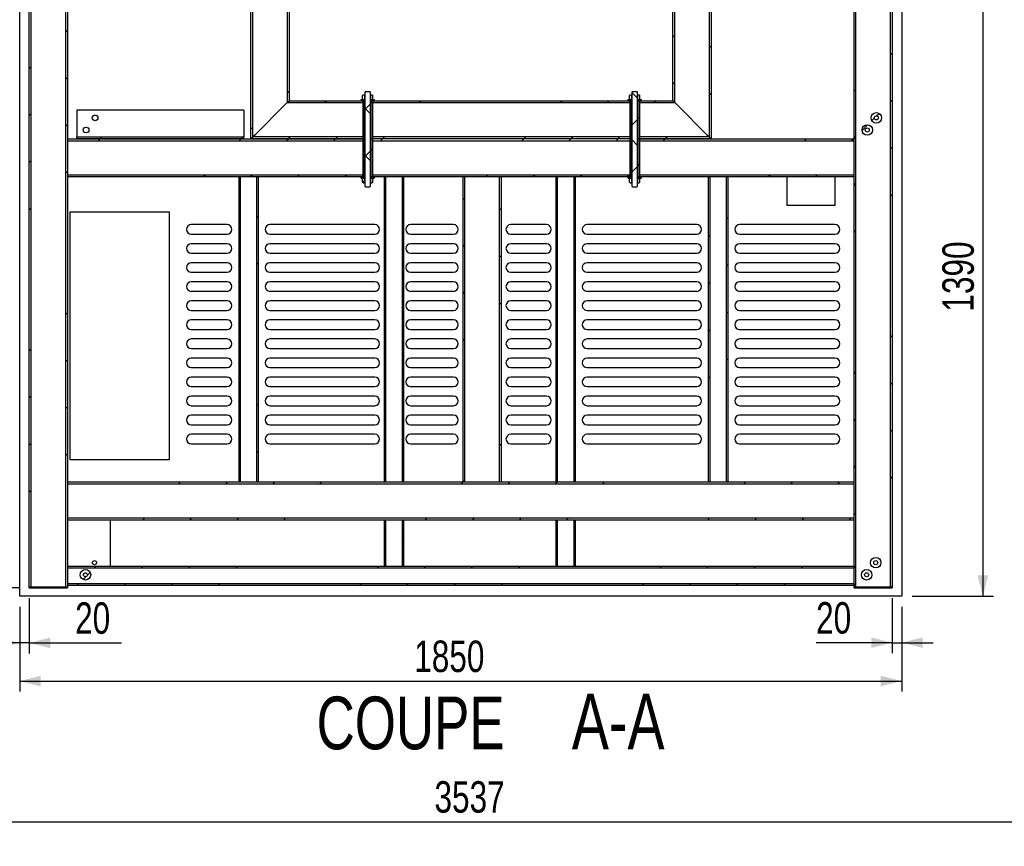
# Model space of a CAD drawing. Header units: millimetres. Extents: x 5 to 589, y 5 to 415.
# Tile 52 of 85: x 308 to 402, y 200 to 279. Entities that reach past the tile are written whole.
import ezdxf

# ---------------------------------------------------------------- set-up
doc = ezdxf.new("R2010")
doc.units = ezdxf.units.MM
for name, color, linetype in [('COTES', 1, 'Continuous'), ('NOTES', 6, 'Continuous'), ('TRAIT-FINS', 9, 'Continuous')]:
    doc.layers.add(name, color=color, linetype=linetype)
doc.layers.add('TRAIT-FORT', color=4, linetype='Continuous', lineweight=25)
doc.styles.add('SLDTEXTSTYLE0', font='TXT', dxfattribs={"width": 0.75})
doc.dimstyles.new('SLDDIMSTYLE0', dxfattribs={"dimtxt": 3, "dimasz": 2, "dimexe": 0, "dimexo": 0.0625, "dimgap": 0.75, "dimtad": 1, "dimdec": 0, "dimlfac": 22, "dimrnd": 1e-09, "dimzin": 12, "dimdsep": 46, "dimtxsty": 'SLDTEXTSTYLE0', "dimsah": 1, "dimcen": 0.09, "dimadec": 0, "dimazin": 3, "dimtfac": 1, "dimtdec": 0, "dimtmove": 0, "dimatfit": 0, "dimfxl": 1, "dimfrac": 2, "dimtolj": 1, "dimtzin": 12, "dimarcsym": 0})
doc.dimstyles.new('SLDDIMSTYLE1', dxfattribs={"dimtxt": 3, "dimasz": 2, "dimexe": 0, "dimexo": 0.0625, "dimgap": 0.75, "dimtad": 1, "dimdec": 0, "dimlfac": 22, "dimrnd": 1e-09, "dimzin": 12, "dimdsep": 46, "dimtxsty": 'SLDTEXTSTYLE0', "dimsah": 1, "dimcen": 0.09, "dimadec": 0, "dimazin": 3, "dimtfac": 1, "dimtdec": 0, "dimtofl": 0, "dimtmove": 0, "dimatfit": 3, "dimfxl": 1, "dimfrac": 2, "dimtolj": 1, "dimtzin": 12, "dimarcsym": 0})

# ---------------------------------------------------------------- blocks, each defined once
blk = doc.blocks.new('_D_4')
at = {"layer": 'COTES', "color": 1, "transparency": 16777216}
for p, q in [((271.706, 148.639), (271.706, 203.729)), ((432.479, 147.73), (432.479, 203.729)), ((271.706, 202.729), (432.479, 202.729))]:
    blk.add_line(p, q, dxfattribs=at)
for points in [[(271.706, 202.729), (273.706, 202.229), (273.706, 203.229)], [(432.479, 202.729), (430.479, 203.229), (430.479, 202.229)]]:
    blk.add_solid(points, dxfattribs=at)
at = {"layer": 'COTES', "color": 1, "transparency": 16777216, "insert": (347.659, 206.596), "char_height": 3, "attachment_point": 1, "style": 'SLDTEXTSTYLE0'}
blk.add_mtext('3537', dxfattribs=at)
blk = doc.blocks.new('SW_HATCH_0')
at = {"layer": 'TRAIT-FINS', "color": 0}
for p, q in [((-75.944, 9.368), (-75.762, 9.55)), ((-18.035, 8.906), (-17.853, 9.088)), ((-14.58, 7.87), (-14.399, 8.052)), ((2.692, 7.183), (2.874, 7.364)), ((-79.399, 5.914), (-79.217, 6.096)), ((-75.944, 4.878), (-75.762, 5.06)), ((-18.035, 4.416), (-17.853, 4.598)), ((-0.762, 3.728), (-0.58, 3.91)), ((-54.808, 3.564), (-54.626, 3.746)), ((-51.235, 2.646), (-51.053, 2.828)), ((-46.649, 2.743), (-46.563, 2.828)), ((-42.255, 2.646), (-42.073, 2.828)), ((-28.785, 2.646), (-28.603, 2.828)), ((-24.294, 2.646), (-24.113, 2.828)), ((-21.399, 3.059), (-21.944, 3.604)), ((-21.399, 3.297), (-21.299, 3.396)), ((-19.804, 2.646), (-19.622, 2.828)), ((-14.58, 3.38), (-14.399, 3.562)), ((2.692, 2.692), (2.874, 2.874)), ((-47.603, 1.788), (-47.467, 1.925)), ((-47.399, 1.993), (-46.853, 2.538)), ((-46.853, 1.573), (-47.399, 2.118)), ((-46.785, 2.607), (-46.649, 2.743)), ((-79.399, 1.424), (-79.217, 1.606)), ((-21.944, 0.507), (-21.399, 1.052)), ((-21.33, 1.12), (-21.194, 1.257)), ((0.935, 0.935), (1.172, 1.172)), ((1.384, 1.384), (1.621, 1.621)), ((-75.944, 0.388), (-75.762, 0.57)), ((-58.262, 0.109), (-58.08, 0.291)), ((-22.149, 0.302), (-22.012, 0.438)), ((0, 0), (0.536, 0.536)), ((-72.832, -0.99), (-72.65, -0.808)), ((-72.65, -0.808), (-72.468, -0.626)), ((-59.362, -0.99), (-59.18, -0.808)), ((-59.18, -0.808), (-58.998, -0.626)), ((-54.872, -0.99), (-54.69, -0.808)), ((-54.69, -0.808), (-54.508, -0.626)), ((-50.381, -0.99), (-50.2, -0.808)), ((-50.2, -0.808), (-50.018, -0.626)), ((-45.891, -0.99), (-45.709, -0.808)), ((-45.709, -0.808), (-45.528, -0.626)), ((-32.421, -0.99), (-32.239, -0.808)), ((-32.239, -0.808), (-32.057, -0.626)), ((-27.931, -0.99), (-27.749, -0.808)), ((-27.749, -0.808), (-27.567, -0.626)), ((-23.441, -0.99), (-23.259, -0.808)), ((-23.259, -0.808), (-23.077, -0.626)), ((-21.399, -1.431), (-21.944, -0.886)), ((-18.95, -0.99), (-18.769, -0.808)), ((-18.769, -0.808), (-18.587, -0.626)), ((-5.48, -0.99), (-5.298, -0.808)), ((-0.99, -0.99), (-0.808, -0.808)), ((-0.762, -0.762), (-0.58, -0.58)), ((-46.785, -1.884), (-46.649, -1.747)), ((2.692, -1.798), (2.874, -1.616)), ((-47.603, -2.702), (-47.467, -2.565)), ((-47.399, -2.497), (-46.853, -1.952)), ((-46.853, -2.917), (-47.399, -2.372)), ((-79.399, -3.066), (-79.217, -2.885)), ((-21.944, -3.983), (-21.399, -3.438)), ((-21.33, -3.37), (-21.194, -3.233)), ((-75.944, -4.102), (-75.762, -3.92)), ((-62.816, -4.445), (-62.634, -4.263)), ((-58.326, -4.445), (-58.144, -4.263)), ((-53.836, -4.445), (-53.654, -4.263)), ((-49.346, -4.445), (-49.164, -4.263)), ((-35.875, -4.445), (-35.694, -4.263)), ((-31.385, -4.445), (-31.203, -4.263)), ((-26.895, -4.445), (-26.713, -4.263)), ((-22.405, -4.445), (-22.223, -4.263)), ((-22.149, -4.188), (-22.012, -4.052)), ((-8.935, -4.445), (-8.753, -4.263)), ((-4.445, -4.445), (-4.263, -4.263)), ((-59.399, -5.517), (-59.262, -5.381)), ((-47.613, -4.957), (-47.399, -4.742)), ((-27.489, -5.039), (-27.353, -4.902)), ((-0.762, -5.252), (-0.58, -5.07)), ((-38.035, -6.604), (-37.853, -6.422)), ((2.692, -6.288), (2.874, -6.106)), ((-79.399, -7.556), (-79.217, -7.375)), ((-34.58, -7.64), (-34.399, -7.458)), ((-29.171, -6.721), (-29.035, -6.584)), ((-57.717, -8.325), (-57.58, -8.189)), ((-12.944, -8.454), (-12.808, -8.317)), ((-59.399, -10.007), (-59.262, -9.871)), ((-27.489, -9.529), (-27.353, -9.393)), ((-14.626, -10.136), (-14.489, -9.999)), ((-0.762, -9.742), (-0.58, -9.561)), ((-38.035, -11.094), (-37.853, -10.912)), ((-29.171, -11.211), (-29.035, -11.074)), ((-34.58, -12.13), (-34.399, -11.948)), ((-57.717, -12.815), (-57.58, -12.679)), ((-43.853, -12.422), (-43.717, -12.286)), ((-12.944, -12.944), (-12.808, -12.808)), ((-45.535, -14.104), (-45.399, -13.968)), ((-59.399, -14.497), (-59.262, -14.361)), ((-14.626, -14.626), (-14.489, -14.489)), ((-38.035, -15.584), (-37.853, -15.402)), ((-43.853, -16.912), (-43.717, -16.776)), ((-34.58, -16.62), (-34.399, -16.438)), ((-75.944, -17.572), (-75.762, -17.391)), ((-12.944, -17.434), (-12.808, -17.298)), ((-45.535, -18.594), (-45.399, -18.458)), ((-14.626, -19.116), (-14.489, -18.98)), ((2.692, -19.758), (2.874, -19.576)), ((-38.035, -20.074), (-37.853, -19.893)), ((-79.399, -21.027), (-79.217, -20.845)), ((-43.853, -21.402), (-43.717, -21.266)), ((-75.944, -22.062), (-75.762, -21.881)), ((-12.944, -21.924), (-12.808, -21.788)), ((-45.535, -23.084), (-45.399, -22.948)), ((-27.489, -22.999), (-27.353, -22.863)), ((-0.762, -23.213), (-0.58, -23.031)), ((-14.626, -23.606), (-14.489, -23.47)), ((2.692, -24.248), (2.874, -24.067)), ((-79.399, -25.517), (-79.217, -25.335)), ((-29.171, -24.681), (-29.035, -24.545)), ((-57.717, -26.286), (-57.58, -26.149)), ((-43.853, -25.893), (-43.717, -25.756)), ((-75.944, -26.553), (-75.762, -26.371)), ((-59.399, -27.968), (-59.262, -27.831)), ((-45.535, -27.574), (-45.399, -27.438)), ((-27.489, -27.489), (-27.353, -27.353)), ((-0.762, -27.703), (-0.58, -27.521)), ((-29.171, -29.171), (-29.035, -29.035)), ((2.692, -28.739), (2.874, -28.557)), ((-79.399, -30.007), (-79.217, -29.825)), ((-34.58, -30.09), (-34.399, -29.908)), ((-75.944, -31.043), (-75.762, -30.861)), ((-57.717, -30.776), (-57.58, -30.64)), ((-27.489, -31.98), (-27.353, -31.843)), ((-59.399, -32.458), (-59.262, -32.321)), ((-0.762, -32.193), (-0.58, -32.011)), ((-65.148, -33.717), (-64.966, -33.535)), ((-60.658, -33.717), (-60.476, -33.535)), ((-56.168, -33.717), (-55.986, -33.535)), ((-51.678, -33.717), (-51.496, -33.535)), ((-38.207, -33.717), (-38.026, -33.535)), ((-38.026, -33.535), (-37.853, -33.363)), ((-33.717, -33.717), (-33.535, -33.535)), ((-29.227, -33.717), (-29.045, -33.535)), ((-29.045, -33.535), (-29.035, -33.525)), ((-24.737, -33.717), (-24.555, -33.535)), ((-11.267, -33.717), (-11.085, -33.535)), ((-6.776, -33.717), (-6.595, -33.535)), ((-2.286, -33.717), (-2.105, -33.535)), ((2.692, -33.229), (2.874, -33.047)), ((-79.399, -34.497), (-79.217, -34.315)), ((-0.762, -36.683), (-0.58, -36.501)), ((-68.603, -37.172), (-68.421, -36.99)), ((-64.113, -37.172), (-63.931, -36.99)), ((-59.622, -37.172), (-59.441, -36.99)), ((-55.132, -37.172), (-54.95, -36.99)), ((-41.662, -37.172), (-41.48, -36.99)), ((-37.172, -37.172), (-36.99, -36.99)), ((-32.682, -37.172), (-32.5, -36.99)), ((-28.192, -37.172), (-28.01, -36.99)), ((-14.721, -37.172), (-14.539, -36.99)), ((-10.231, -37.172), (-10.049, -36.99)), ((-5.741, -37.172), (-5.559, -36.99)), ((-1.251, -37.172), (-1.069, -36.99)), ((-29.171, -38.152), (-29.035, -38.015)), ((-43.853, -39.363), (-43.717, -39.227)), ((-45.535, -41.045), (-45.399, -40.908)), ((-73.847, -42.416), (-73.594, -42.163)), ((-73.148, -41.717), (-73.012, -41.581)), ((-68.658, -41.717), (-68.522, -41.581)), ((-64.168, -41.717), (-64.032, -41.581)), ((-59.678, -41.717), (-59.541, -41.581)), ((-46.207, -41.717), (-46.071, -41.581)), ((-41.717, -41.717), (-41.581, -41.581)), ((-37.227, -41.717), (-37.091, -41.581)), ((-32.737, -41.717), (-32.601, -41.581)), ((-19.267, -41.717), (-19.13, -41.581)), ((-14.776, -41.717), (-14.64, -41.581)), ((-10.286, -41.717), (-10.15, -41.581)), ((-5.796, -41.717), (-5.66, -41.581)), ((-74.268, -42.837), (-74.015, -42.584)), ((-74.83, -43.399), (-74.694, -43.263)), ((-70.34, -43.399), (-70.203, -43.263)), ((-65.85, -43.399), (-65.713, -43.263)), ((-61.36, -43.399), (-61.223, -43.263)), ((-47.889, -43.399), (-47.753, -43.263)), ((-43.399, -43.399), (-43.263, -43.263)), ((-38.909, -43.399), (-38.773, -43.263)), ((-34.419, -43.399), (-34.282, -43.263)), ((-20.948, -43.399), (-20.812, -43.263)), ((-16.458, -43.399), (-16.322, -43.263)), ((-11.968, -43.399), (-11.832, -43.263)), ((-7.478, -43.399), (-7.342, -43.263))]:
    blk.add_line(p, q, dxfattribs=at)
blk = doc.blocks.new('_D_25')
at = {"layer": 'COTES', "color": 1, "transparency": 16777216}
for p, q in [((303.271, 225.053), (303.271, 228.053)), ((308.025, 225.053), (302.271, 225.053)), ((303.271, 225.053), (303.271, 224.235)), ((307.116, 224.235), (302.271, 224.235)), ((303.271, 224.235), (303.271, 217.573))]:
    blk.add_line(p, q, dxfattribs=at)
for points in [[(303.271, 225.053), (303.771, 227.053), (302.771, 227.053)], [(303.271, 224.235), (302.771, 222.235), (303.771, 222.235)]]:
    blk.add_solid(points, dxfattribs=at)
at = {"layer": 'COTES', "color": 1, "transparency": 16777216, "insert": (299.403, 217.573), "char_height": 3, "attachment_point": 1, "rotation": 90, "style": 'SLDTEXTSTYLE0'}
blk.add_mtext('18', dxfattribs=at)
blk = doc.blocks.new('_D_26')
at = {"layer": 'COTES', "color": 1, "transparency": 16777216}
for p, q in [((399.946, 287.417), (399.946, 224.235)), ((393.206, 224.235), (400.946, 224.235))]:
    blk.add_line(p, q, dxfattribs=at)
for points in [[(399.946, 287.417), (399.446, 285.417), (400.446, 285.417)], [(399.946, 224.235), (400.446, 226.235), (399.446, 226.235)]]:
    blk.add_solid(points, dxfattribs=at)
at = {"layer": 'COTES', "color": 1, "transparency": 16777216, "insert": (396.078, 251.392), "char_height": 3, "attachment_point": 1, "rotation": 90, "style": 'SLDTEXTSTYLE0'}
blk.add_mtext('1390', dxfattribs=at)
blk = doc.blocks.new('_D_31')
at = {"layer": 'COTES', "color": 1, "transparency": 16777216}
for p, q in [((308.116, 223.235), (308.116, 215.144)), ((392.206, 223.235), (392.206, 215.144)), ((308.116, 216.144), (392.206, 216.144))]:
    blk.add_line(p, q, dxfattribs=at)
for points in [[(308.116, 216.144), (310.116, 215.644), (310.116, 216.644)], [(392.206, 216.144), (390.206, 216.644), (390.206, 215.644)]]:
    blk.add_solid(points, dxfattribs=at)
at = {"layer": 'COTES', "color": 1, "transparency": 16777216, "insert": (345.728, 220.011), "char_height": 3, "attachment_point": 1, "style": 'SLDTEXTSTYLE0'}
blk.add_mtext('1850', dxfattribs=at)
blk = doc.blocks.new('_D_32')
at = {"layer": 'COTES', "color": 1, "transparency": 16777216}
for p, q in [((309.025, 224.053), (309.025, 218.79)), ((308.116, 223.235), (308.116, 218.79)), ((308.116, 219.79), (305.116, 219.79)), ((309.025, 219.79), (308.116, 219.79)), ((309.025, 219.79), (317.833, 219.79))]:
    blk.add_line(p, q, dxfattribs=at)
for points in [[(308.116, 219.79), (306.116, 220.29), (306.116, 219.29)], [(309.025, 219.79), (311.025, 219.29), (311.025, 220.29)]]:
    blk.add_solid(points, dxfattribs=at)
at = {"layer": 'COTES', "color": 1, "transparency": 16777216, "insert": (313.399, 223.657), "char_height": 3, "attachment_point": 1, "style": 'SLDTEXTSTYLE0'}
blk.add_mtext('20', dxfattribs=at)
blk = doc.blocks.new('_D_33')
at = {"layer": 'COTES', "color": 1, "transparency": 16777216}
for p, q in [((391.297, 224.053), (391.297, 218.81)), ((392.206, 223.235), (392.206, 218.81)), ((391.297, 219.81), (384.043, 219.81)), ((391.297, 219.81), (392.206, 219.81)), ((392.206, 219.81), (395.206, 219.81))]:
    blk.add_line(p, q, dxfattribs=at)
for points in [[(391.297, 219.81), (389.297, 220.31), (389.297, 219.31)], [(392.206, 219.81), (394.206, 219.31), (394.206, 220.31)]]:
    blk.add_solid(points, dxfattribs=at)
at = {"layer": 'COTES', "color": 1, "transparency": 16777216, "insert": (384.043, 223.677), "char_height": 3, "attachment_point": 1, "style": 'SLDTEXTSTYLE0'}
blk.add_mtext('20', dxfattribs=at)
blk = doc.blocks.new('SW_NOTE_7')
at = {"layer": 'NOTES', "color": 0, "attachment_point": 2, "style": 'SLDTEXTSTYLE0'}
for s, insert, char_height in [('A-A', (30.866, 6.743), 5.2917), ('COUPE', (11.075, 6.48), 5.0271)]:
    blk.add_mtext(s, dxfattribs=dict(at, insert=insert, char_height=char_height))

msp = doc.modelspace()

# ---------------------------------------------------------------- linework, layer by layer
at = {"layer": 'TRAIT-FORT', "color": 4, "linetype": 'Continuous', "lineweight": 25}
for p, q in [((330.161, 267.871), (330.161, 299.212)), ((330.343, 268.053), (330.343, 299.212)), ((333.616, 299.212), (333.616, 271.326)), ((333.797, 299.212), (333.797, 271.507)), ((370.388, 271.507), (370.388, 299.212)), ((370.57, 271.326), (370.57, 299.212)), ((373.843, 299.212), (373.843, 268.053)), ((374.025, 299.212), (374.025, 267.871)), ((309.025, 225.144), (309.025, 287.962)), ((309.206, 225.144), (309.206, 287.962)), ((312.479, 287.962), (312.479, 225.144)), ((312.661, 287.962), (312.661, 225.144)), ((387.661, 225.144), (387.661, 287.962)), ((387.843, 225.144), (387.843, 287.962)), ((391.116, 287.962), (391.116, 225.144)), ((391.297, 287.962), (391.297, 225.144)), ((308.116, 224.235), (308.116, 286.985)), ((392.206, 286.985), (392.206, 224.235)), ((341.093, 272.394), (341.025, 272.326)), ((341.025, 272.326), (341.025, 263.371)), ((341.093, 272.394), (341.502, 272.394)), ((341.57, 272.326), (341.502, 272.394)), ((341.57, 263.371), (341.57, 272.326)), ((366.547, 272.394), (366.479, 272.326)), ((366.479, 272.326), (366.479, 263.371)), ((366.547, 272.394), (366.956, 272.394)), ((367.025, 272.326), (366.956, 272.394)), ((367.025, 263.371), (367.025, 272.326)), ((333.434, 271.144), (333.616, 271.326)), ((333.616, 271.326), (333.434, 271.144)), ((333.616, 271.326), (333.797, 271.507)), ((333.616, 271.326), (340.82, 271.326)), ((333.797, 271.507), (340.82, 271.507)), ((340.684, 271.507), (340.684, 271.621)), ((340.684, 271.621), (340.979, 271.621)), ((340.684, 271.507), (340.979, 271.507)), ((340.866, 272.076), (340.799, 272.009)), ((340.799, 271.688), (340.799, 272.009)), ((340.799, 271.688), (340.866, 271.621)), ((340.82, 271.507), (340.82, 271.326)), ((340.82, 271.507), (340.82, 267.871)), ((340.956, 271.507), (340.82, 271.507)), ((340.866, 272.076), (341.025, 272.076)), ((340.866, 271.621), (341.025, 271.621)), ((340.956, 271.507), (340.956, 267.871)), ((340.979, 271.507), (340.979, 271.621)), ((340.979, 271.507), (341.025, 271.507)), ((341.025, 271.621), (341.025, 272.076)), ((341.57, 272.076), (341.57, 271.621)), ((341.57, 272.076), (341.729, 272.076)), ((341.57, 271.621), (341.729, 271.621)), ((341.57, 271.507), (341.616, 271.507)), ((341.616, 271.621), (341.616, 271.507)), ((341.616, 271.621), (341.911, 271.621)), ((341.616, 271.507), (341.911, 271.507)), ((341.638, 267.871), (341.638, 271.507)), ((341.775, 271.507), (341.638, 271.507)), ((341.796, 272.009), (341.729, 272.076)), ((341.729, 271.621), (341.796, 271.688)), ((341.775, 271.326), (341.775, 271.507)), ((341.775, 271.507), (366.275, 271.507)), ((341.775, 267.871), (341.775, 271.507)), ((341.775, 271.326), (366.275, 271.326)), ((341.796, 271.688), (341.796, 272.009)), ((341.911, 271.621), (341.911, 271.507)), ((366.138, 271.507), (366.138, 271.621)), ((366.138, 271.621), (366.434, 271.621)), ((366.138, 271.507), (366.434, 271.507)), ((366.32, 272.076), (366.253, 272.009)), ((366.253, 271.688), (366.253, 272.009)), ((366.253, 271.688), (366.32, 271.621)), ((366.275, 271.507), (366.275, 267.871)), ((366.411, 271.507), (366.275, 271.507)), ((366.275, 271.507), (366.275, 271.326)), ((366.32, 272.076), (366.479, 272.076)), ((366.32, 271.621), (366.479, 271.621)), ((366.411, 271.507), (366.411, 267.871)), ((366.434, 271.507), (366.434, 271.621)), ((366.434, 271.507), (366.479, 271.507)), ((366.479, 271.621), (366.479, 272.076)), ((367.025, 272.076), (367.025, 271.621)), ((367.025, 272.076), (367.184, 272.076)), ((367.025, 271.621), (367.184, 271.621)), ((367.025, 271.507), (367.07, 271.507)), ((367.07, 271.621), (367.07, 271.507)), ((367.07, 271.621), (367.366, 271.621)), ((367.07, 271.507), (367.366, 271.507)), ((367.093, 267.871), (367.093, 271.507)), ((367.229, 271.507), (367.093, 271.507)), ((367.251, 272.009), (367.184, 272.076)), ((367.184, 271.621), (367.251, 271.688)), ((367.229, 267.871), (367.229, 271.507)), ((367.229, 271.326), (367.229, 271.507)), ((367.229, 271.507), (370.388, 271.507)), ((367.229, 271.326), (370.57, 271.326)), ((367.251, 271.688), (367.251, 272.009)), ((367.366, 271.621), (367.366, 271.507)), ((370.57, 271.326), (370.388, 271.507)), ((370.752, 271.144), (370.57, 271.326)), ((370.57, 271.326), (370.752, 271.144)), ((329.479, 270.598), (313.57, 270.598)), ((313.57, 270.598), (313.57, 270.485)), ((313.57, 270.485), (313.57, 268.28)), ((329.479, 270.598), (329.479, 270.485)), ((329.479, 270.485), (329.479, 268.28)), ((330.525, 268.235), (333.434, 271.144)), ((373.661, 268.235), (370.752, 271.144)), ((312.661, 267.871), (312.661, 267.689)), ((312.661, 267.871), (340.82, 267.871)), ((312.661, 267.689), (340.82, 267.689)), ((313.57, 268.28), (313.57, 268.053)), ((313.57, 267.871), (313.57, 268.053)), ((313.57, 268.053), (329.479, 268.053)), ((329.479, 267.871), (313.57, 267.871)), ((329.479, 268.28), (329.479, 268.053)), ((329.479, 267.871), (329.479, 268.053)), ((330.161, 267.871), (330.343, 268.053)), ((340.82, 267.871), (330.161, 267.871)), ((330.343, 268.053), (330.525, 268.235)), ((330.525, 268.235), (330.343, 268.053)), ((340.82, 268.053), (330.343, 268.053)), ((340.82, 268.053), (340.82, 267.871)), ((340.82, 267.871), (340.82, 267.689)), ((340.82, 267.871), (340.82, 264.235)), ((340.956, 267.871), (340.82, 267.871)), ((340.956, 267.871), (340.956, 264.235)), ((341.025, 267.871), (340.956, 267.871)), ((341.638, 267.871), (341.57, 267.871)), ((341.638, 264.235), (341.638, 267.871)), ((341.775, 267.871), (341.638, 267.871)), ((341.775, 267.871), (341.775, 268.053)), ((366.275, 268.053), (341.775, 268.053)), ((366.275, 267.871), (341.775, 267.871)), ((341.775, 267.689), (341.775, 267.871)), ((341.775, 264.235), (341.775, 267.871)), ((341.775, 267.689), (366.275, 267.689)), ((366.275, 268.053), (366.275, 267.871)), ((366.411, 267.871), (366.275, 267.871)), ((366.275, 267.871), (366.275, 264.235)), ((366.275, 267.871), (366.275, 267.689)), ((366.479, 267.871), (366.411, 267.871)), ((366.411, 267.871), (366.411, 264.235)), ((367.093, 267.871), (367.025, 267.871)), ((367.229, 267.871), (367.093, 267.871)), ((367.093, 264.235), (367.093, 267.871)), ((367.229, 267.871), (367.229, 268.053)), ((373.843, 268.053), (367.229, 268.053)), ((374.025, 267.871), (367.229, 267.871)), ((367.229, 264.235), (367.229, 267.871)), ((367.229, 267.689), (367.229, 267.871)), ((367.229, 267.871), (387.661, 267.871)), ((367.229, 267.689), (387.661, 267.689)), ((373.843, 268.053), (373.661, 268.235)), ((373.661, 268.235), (373.843, 268.053)), ((374.025, 267.871), (373.843, 268.053)), ((387.661, 267.689), (387.661, 267.871)), ((312.661, 264.417), (312.661, 264.235)), ((340.82, 264.417), (312.661, 264.417)), ((340.82, 264.235), (312.661, 264.235)), ((329.025, 235.144), (329.025, 264.235)), ((329.025, 264.235), (329.161, 264.235)), ((329.161, 235.144), (329.161, 264.235)), ((330.706, 264.235), (330.706, 235.144)), ((330.706, 264.235), (330.843, 264.235)), ((330.843, 264.235), (330.843, 235.144)), ((340.684, 264.121), (340.684, 264.235)), ((340.684, 264.235), (340.979, 264.235)), ((340.684, 264.121), (340.979, 264.121)), ((340.866, 264.121), (340.799, 264.054)), ((340.799, 263.733), (340.799, 264.054)), ((340.82, 264.417), (340.82, 264.235)), ((340.956, 264.235), (340.82, 264.235)), ((340.866, 264.121), (341.025, 264.121)), ((340.979, 264.121), (340.979, 264.235)), ((340.979, 264.235), (341.025, 264.235)), ((341.025, 263.667), (341.025, 264.121)), ((341.57, 264.235), (341.616, 264.235)), ((341.57, 264.121), (341.57, 263.667)), ((341.57, 264.121), (341.729, 264.121)), ((341.616, 264.235), (341.616, 264.121)), ((341.616, 264.235), (341.911, 264.235)), ((341.616, 264.121), (341.911, 264.121)), ((341.775, 264.235), (341.638, 264.235)), ((341.796, 264.054), (341.729, 264.121)), ((341.775, 264.235), (341.775, 264.417)), ((366.275, 264.417), (341.775, 264.417)), ((366.275, 264.235), (341.775, 264.235)), ((341.796, 263.733), (341.796, 264.054)), ((341.911, 264.235), (341.911, 264.121)), ((342.888, 235.144), (342.888, 264.235)), ((342.888, 264.235), (343.025, 264.235)), ((343.025, 235.144), (343.025, 264.235)), ((344.57, 264.235), (344.57, 235.144)), ((344.57, 264.235), (344.706, 264.235)), ((344.706, 264.235), (344.706, 235.144)), ((350.388, 235.144), (350.388, 264.235)), ((350.57, 264.235), (350.388, 264.235)), ((350.57, 235.144), (350.57, 264.235)), ((353.843, 264.235), (353.843, 235.144)), ((354.025, 264.235), (353.843, 264.235)), ((354.025, 264.235), (354.025, 235.144)), ((359.252, 235.144), (359.252, 264.235)), ((359.252, 264.235), (359.388, 264.235)), ((359.388, 235.144), (359.388, 264.235)), ((360.934, 264.235), (360.934, 235.144)), ((360.934, 264.235), (361.07, 264.235)), ((361.07, 264.235), (361.07, 235.144)), ((366.138, 264.121), (366.138, 264.235)), ((366.138, 264.235), (366.434, 264.235)), ((366.138, 264.121), (366.434, 264.121)), ((366.32, 264.121), (366.253, 264.054)), ((366.253, 263.733), (366.253, 264.054)), ((366.275, 264.417), (366.275, 264.235)), ((366.411, 264.235), (366.275, 264.235)), ((366.32, 264.121), (366.479, 264.121)), ((366.434, 264.121), (366.434, 264.235)), ((366.434, 264.235), (366.479, 264.235)), ((366.479, 263.667), (366.479, 264.121)), ((367.025, 264.235), (367.07, 264.235)), ((367.025, 264.121), (367.025, 263.667)), ((367.025, 264.121), (367.184, 264.121)), ((367.07, 264.235), (367.07, 264.121)), ((367.07, 264.235), (367.366, 264.235)), ((367.07, 264.121), (367.366, 264.121)), ((367.229, 264.235), (367.093, 264.235)), ((367.251, 264.054), (367.184, 264.121)), ((367.229, 264.235), (367.229, 264.417)), ((387.661, 264.417), (367.229, 264.417)), ((387.661, 264.235), (367.229, 264.235)), ((367.251, 263.733), (367.251, 264.054)), ((367.366, 264.235), (367.366, 264.121)), ((373.797, 235.144), (373.797, 264.235)), ((373.797, 264.235), (373.934, 264.235)), ((373.934, 235.144), (373.934, 264.235)), ((375.479, 264.235), (375.479, 235.144)), ((375.479, 264.235), (375.616, 264.235)), ((375.616, 264.235), (375.616, 235.144)), ((381.297, 261.507), (381.297, 264.235)), ((385.843, 264.235), (385.843, 261.507)), ((387.661, 264.235), (387.661, 264.417)), ((340.799, 263.733), (340.866, 263.667)), ((340.866, 263.667), (341.025, 263.667)), ((341.025, 263.371), (341.093, 263.303)), ((341.093, 263.303), (341.502, 263.303)), ((341.502, 263.303), (341.57, 263.371)), ((341.57, 263.667), (341.729, 263.667)), ((341.729, 263.667), (341.796, 263.733)), ((366.253, 263.733), (366.32, 263.667)), ((366.32, 263.667), (366.479, 263.667)), ((366.479, 263.371), (366.547, 263.303)), ((366.547, 263.303), (366.956, 263.303)), ((366.956, 263.303), (367.025, 263.371)), ((367.025, 263.667), (367.184, 263.667)), ((367.184, 263.667), (367.251, 263.733)), ((385.843, 261.507), (381.297, 261.507)), ((312.941, 260.916), (322.356, 260.916)), ((312.941, 237.255), (312.941, 260.916)), ((322.356, 260.916), (322.356, 237.255)), ((327.888, 259.689), (324.479, 259.689)), ((341.979, 259.689), (331.979, 259.689)), ((349.479, 259.689), (345.388, 259.689)), ((358.343, 259.689), (354.934, 259.689)), ((372.661, 259.689), (362.206, 259.689)), ((385.843, 259.689), (376.752, 259.689)), ((324.479, 258.78), (327.888, 258.78)), ((331.979, 258.78), (341.979, 258.78)), ((345.388, 258.78), (349.479, 258.78)), ((354.934, 258.78), (358.343, 258.78)), ((362.206, 258.78), (372.661, 258.78)), ((376.752, 258.78), (385.843, 258.78)), ((327.888, 257.871), (324.479, 257.871)), ((341.979, 257.871), (331.979, 257.871)), ((349.479, 257.871), (345.388, 257.871)), ((358.343, 257.871), (354.934, 257.871)), ((372.661, 257.871), (362.206, 257.871)), ((385.843, 257.871), (376.752, 257.871)), ((324.479, 256.962), (327.888, 256.962)), ((331.979, 256.962), (341.979, 256.962)), ((345.388, 256.962), (349.479, 256.962)), ((354.934, 256.962), (358.343, 256.962)), ((362.206, 256.962), (372.661, 256.962)), ((376.752, 256.962), (385.843, 256.962)), ((327.888, 256.053), (324.479, 256.053)), ((341.979, 256.053), (331.979, 256.053)), ((349.479, 256.053), (345.388, 256.053)), ((358.343, 256.053), (354.934, 256.053)), ((372.661, 256.053), (362.206, 256.053)), ((385.843, 256.053), (376.752, 256.053)), ((324.479, 255.144), (327.888, 255.144)), ((331.979, 255.144), (341.979, 255.144)), ((345.388, 255.144), (349.479, 255.144)), ((354.934, 255.144), (358.343, 255.144)), ((362.206, 255.144), (372.661, 255.144)), ((376.752, 255.144), (385.843, 255.144)), ((327.888, 254.235), (324.479, 254.235)), ((341.979, 254.235), (331.979, 254.235)), ((349.479, 254.235), (345.388, 254.235)), ((358.343, 254.235), (354.934, 254.235)), ((372.661, 254.235), (362.206, 254.235)), ((385.843, 254.235), (376.752, 254.235)), ((324.479, 253.326), (327.888, 253.326)), ((331.979, 253.326), (341.979, 253.326)), ((345.388, 253.326), (349.479, 253.326)), ((354.934, 253.326), (358.343, 253.326)), ((362.206, 253.326), (372.661, 253.326)), ((376.752, 253.326), (385.843, 253.326)), ((327.888, 252.417), (324.479, 252.417)), ((341.979, 252.417), (331.979, 252.417)), ((349.479, 252.417), (345.388, 252.417)), ((358.343, 252.417), (354.934, 252.417)), ((372.661, 252.417), (362.206, 252.417)), ((385.843, 252.417), (376.752, 252.417)), ((324.479, 251.507), (327.888, 251.507)), ((331.979, 251.507), (341.979, 251.507)), ((345.388, 251.507), (349.479, 251.507)), ((354.934, 251.507), (358.343, 251.507)), ((362.206, 251.507), (372.661, 251.507)), ((376.752, 251.507), (385.843, 251.507)), ((327.888, 250.598), (324.479, 250.598)), ((341.979, 250.598), (331.979, 250.598)), ((349.479, 250.598), (345.388, 250.598)), ((358.343, 250.598), (354.934, 250.598)), ((372.661, 250.598), (362.206, 250.598)), ((385.843, 250.598), (376.752, 250.598)), ((324.479, 249.689), (327.888, 249.689)), ((327.888, 248.78), (324.479, 248.78)), ((331.979, 249.689), (341.979, 249.689)), ((341.979, 248.78), (331.979, 248.78)), ((345.388, 249.689), (349.479, 249.689)), ((349.479, 248.78), (345.388, 248.78)), ((354.934, 249.689), (358.343, 249.689)), ((358.343, 248.78), (354.934, 248.78)), ((362.206, 249.689), (372.661, 249.689)), ((372.661, 248.78), (362.206, 248.78)), ((376.752, 249.689), (385.843, 249.689)), ((385.843, 248.78), (376.752, 248.78)), ((324.479, 247.871), (327.888, 247.871)), ((331.979, 247.871), (341.979, 247.871)), ((345.388, 247.871), (349.479, 247.871)), ((354.934, 247.871), (358.343, 247.871)), ((362.206, 247.871), (372.661, 247.871)), ((376.752, 247.871), (385.843, 247.871)), ((327.888, 246.962), (324.479, 246.962)), ((341.979, 246.962), (331.979, 246.962)), ((349.479, 246.962), (345.388, 246.962)), ((358.343, 246.962), (354.934, 246.962)), ((372.661, 246.962), (362.206, 246.962)), ((385.843, 246.962), (376.752, 246.962)), ((324.479, 246.053), (327.888, 246.053)), ((331.979, 246.053), (341.979, 246.053)), ((345.388, 246.053), (349.479, 246.053)), ((354.934, 246.053), (358.343, 246.053)), ((362.206, 246.053), (372.661, 246.053)), ((376.752, 246.053), (385.843, 246.053)), ((327.888, 245.144), (324.479, 245.144)), ((341.979, 245.144), (331.979, 245.144)), ((349.479, 245.144), (345.388, 245.144)), ((358.343, 245.144), (354.934, 245.144)), ((372.661, 245.144), (362.206, 245.144)), ((385.843, 245.144), (376.752, 245.144)), ((324.479, 244.235), (327.888, 244.235)), ((331.979, 244.235), (341.979, 244.235)), ((345.388, 244.235), (349.479, 244.235)), ((354.934, 244.235), (358.343, 244.235)), ((362.206, 244.235), (372.661, 244.235)), ((376.752, 244.235), (385.843, 244.235)), ((327.888, 243.326), (324.479, 243.326)), ((341.979, 243.326), (331.979, 243.326)), ((349.479, 243.326), (345.388, 243.326)), ((358.343, 243.326), (354.934, 243.326)), ((372.661, 243.326), (362.206, 243.326)), ((385.843, 243.326), (376.752, 243.326)), ((324.479, 242.417), (327.888, 242.417)), ((331.979, 242.417), (341.979, 242.417)), ((345.388, 242.417), (349.479, 242.417)), ((354.934, 242.417), (358.343, 242.417)), ((362.206, 242.417), (372.661, 242.417)), ((376.752, 242.417), (385.843, 242.417)), ((327.888, 241.507), (324.479, 241.507)), ((341.979, 241.507), (331.979, 241.507)), ((349.479, 241.507), (345.388, 241.507)), ((358.343, 241.507), (354.934, 241.507)), ((372.661, 241.507), (362.206, 241.507)), ((385.843, 241.507), (376.752, 241.507)), ((324.479, 240.598), (327.888, 240.598)), ((331.979, 240.598), (341.979, 240.598)), ((345.388, 240.598), (349.479, 240.598)), ((354.934, 240.598), (358.343, 240.598)), ((362.206, 240.598), (372.661, 240.598)), ((376.752, 240.598), (385.843, 240.598)), ((327.888, 239.689), (324.479, 239.689)), ((341.979, 239.689), (331.979, 239.689)), ((349.479, 239.689), (345.388, 239.689)), ((358.343, 239.689), (354.934, 239.689)), ((372.661, 239.689), (362.206, 239.689)), ((385.843, 239.689), (376.752, 239.689)), ((324.479, 238.78), (327.888, 238.78)), ((331.979, 238.78), (341.979, 238.78)), ((345.388, 238.78), (349.479, 238.78)), ((354.934, 238.78), (358.343, 238.78)), ((362.206, 238.78), (372.661, 238.78)), ((376.752, 238.78), (385.843, 238.78)), ((322.356, 237.255), (312.941, 237.255)), ((312.661, 235.144), (387.661, 235.144)), ((312.661, 235.144), (312.661, 234.962)), ((312.661, 234.962), (387.661, 234.962)), ((329.161, 235.144), (329.025, 235.144)), ((330.843, 235.144), (330.706, 235.144)), ((342.888, 235.144), (343.025, 235.144)), ((344.57, 235.144), (344.706, 235.144)), ((350.388, 235.144), (350.57, 235.144)), ((353.843, 235.144), (354.025, 235.144)), ((359.252, 235.144), (359.388, 235.144)), ((360.934, 235.144), (361.07, 235.144)), ((373.934, 235.144), (373.797, 235.144)), ((375.616, 235.144), (375.479, 235.144)), ((387.661, 234.962), (387.661, 235.144)), ((312.661, 231.689), (312.661, 231.507)), ((387.661, 231.689), (312.661, 231.689)), ((387.661, 231.507), (312.661, 231.507)), ((316.752, 231.507), (316.752, 227.098)), ((342.888, 227.098), (342.888, 231.507)), ((343.025, 231.507), (342.888, 231.507)), ((343.025, 227.098), (343.025, 231.507)), ((344.57, 231.507), (344.57, 227.098)), ((344.706, 231.507), (344.57, 231.507)), ((344.706, 231.507), (344.706, 227.098)), ((359.252, 227.098), (359.252, 231.507)), ((359.388, 231.507), (359.252, 231.507)), ((359.388, 227.098), (359.388, 231.507)), ((360.934, 231.507), (360.934, 227.098)), ((361.07, 231.507), (360.934, 231.507)), ((361.07, 231.507), (361.07, 227.098)), ((387.661, 231.507), (387.661, 231.689)), ((312.661, 227.098), (312.661, 226.962)), ((312.661, 227.098), (387.661, 227.098)), ((312.661, 226.962), (387.661, 226.962)), ((342.888, 227.098), (343.025, 227.098)), ((344.57, 227.098), (344.706, 227.098)), ((359.252, 227.098), (359.388, 227.098)), ((360.934, 227.098), (361.07, 227.098)), ((387.661, 227.098), (387.661, 226.962)), ((312.661, 225.417), (312.661, 225.28)), ((387.661, 225.417), (312.661, 225.417)), ((387.661, 225.417), (387.661, 225.28)), ((309.025, 225.144), (309.206, 225.144)), ((309.025, 225.144), (312.661, 225.144)), ((309.025, 225.053), (309.025, 225.144)), ((309.025, 225.053), (312.661, 225.053)), ((312.479, 225.144), (312.661, 225.144)), ((387.661, 225.28), (312.661, 225.28)), ((312.661, 225.144), (312.661, 225.053)), ((387.661, 225.144), (391.297, 225.144)), ((387.661, 225.053), (387.661, 225.144)), ((387.661, 225.144), (387.843, 225.144)), ((387.661, 225.053), (391.297, 225.053)), ((391.116, 225.144), (391.297, 225.144)), ((391.297, 225.144), (391.297, 225.053)), ((392.206, 224.235), (308.116, 224.235))]:
    msp.add_line(p, q, dxfattribs=at)
for centre, radius in [((389.788, 269.871), 0.5), ((315.308, 269.871), 0.273), ((389.788, 269.871), 0.193), ((314.442, 268.717), 0.273), ((388.922, 268.717), 0.5), ((388.922, 268.717), 0.193), ((315.25, 227.442), 0.193), ((389.73, 227.442), 0.5), ((389.73, 227.442), 0.193), ((314.384, 226.287), 0.5), ((314.384, 226.287), 0.193), ((388.864, 226.287), 0.5), ((388.864, 226.287), 0.193)]:
    msp.add_circle(centre, radius, dxfattribs=at)
for centre, start, end in [((324.479, 259.235), 90, 270), ((327.888, 259.235), 270, 90), ((331.979, 259.235), 90, 270), ((341.979, 259.235), 270, 90), ((345.388, 259.235), 90, 270), ((349.479, 259.235), 270, 90), ((354.934, 259.235), 90, 270), ((358.343, 259.235), 270, 90), ((362.206, 259.235), 90, 270), ((372.661, 259.235), 270, 90), ((376.752, 259.235), 90, 270), ((385.843, 259.235), 270, 90), ((324.479, 257.417), 90, 270), ((327.888, 257.417), 270, 90), ((331.979, 257.417), 90, 270), ((341.979, 257.417), 270, 90), ((345.388, 257.417), 90, 270), ((349.479, 257.417), 270, 90), ((354.934, 257.417), 90, 270), ((358.343, 257.417), 270, 90), ((362.206, 257.417), 90, 270), ((372.661, 257.417), 270, 90), ((376.752, 257.417), 90, 270), ((385.843, 257.417), 270, 90), ((324.479, 255.598), 90, 270), ((327.888, 255.598), 270, 90), ((331.979, 255.598), 90, 270), ((341.979, 255.598), 270, 90), ((345.388, 255.598), 90, 270), ((349.479, 255.598), 270, 90), ((354.934, 255.598), 90, 270), ((358.343, 255.598), 270, 90), ((362.206, 255.598), 90, 270), ((372.661, 255.598), 270, 90), ((376.752, 255.598), 90, 270), ((385.843, 255.598), 270, 90), ((324.479, 253.78), 90, 270), ((327.888, 253.78), 270, 90), ((331.979, 253.78), 90, 270), ((341.979, 253.78), 270, 90), ((345.388, 253.78), 90, 270), ((349.479, 253.78), 270, 90), ((354.934, 253.78), 90, 270), ((358.343, 253.78), 270, 90), ((362.206, 253.78), 90, 270), ((372.661, 253.78), 270, 90), ((376.752, 253.78), 90, 270), ((385.843, 253.78), 270, 90), ((324.479, 251.962), 90, 270), ((327.888, 251.962), 270, 90), ((331.979, 251.962), 90, 270), ((341.979, 251.962), 270, 90), ((345.388, 251.962), 90, 270), ((349.479, 251.962), 270, 90), ((354.934, 251.962), 90, 270), ((358.343, 251.962), 270, 90), ((362.206, 251.962), 90, 270), ((372.661, 251.962), 270, 90), ((376.752, 251.962), 90, 270), ((385.843, 251.962), 270, 90), ((324.479, 250.144), 90, 270), ((327.888, 250.144), 270, 90), ((331.979, 250.144), 90, 270), ((341.979, 250.144), 270, 90), ((345.388, 250.144), 90, 270), ((349.479, 250.144), 270, 90), ((354.934, 250.144), 90, 270), ((358.343, 250.144), 270, 90), ((362.206, 250.144), 90, 270), ((372.661, 250.144), 270, 90), ((376.752, 250.144), 90, 270), ((385.843, 250.144), 270, 90), ((324.479, 248.326), 90, 270), ((327.888, 248.326), 270, 90), ((331.979, 248.326), 90, 270), ((341.979, 248.326), 270, 90), ((345.388, 248.326), 90, 270), ((349.479, 248.326), 270, 90), ((354.934, 248.326), 90, 270), ((358.343, 248.326), 270, 90), ((362.206, 248.326), 90, 270), ((372.661, 248.326), 270, 90), ((376.752, 248.326), 90, 270), ((385.843, 248.326), 270, 90), ((324.479, 246.507), 90, 270), ((327.888, 246.507), 270, 90), ((331.979, 246.507), 90, 270), ((341.979, 246.507), 270, 90), ((345.388, 246.507), 90, 270), ((349.479, 246.507), 270, 90), ((354.934, 246.507), 90, 270), ((358.343, 246.507), 270, 90), ((362.206, 246.507), 90, 270), ((372.661, 246.507), 270, 90), ((376.752, 246.507), 90, 270), ((385.843, 246.507), 270, 90), ((324.479, 244.689), 90, 270), ((327.888, 244.689), 270, 90), ((331.979, 244.689), 90, 270), ((341.979, 244.689), 270, 90), ((345.388, 244.689), 90, 270), ((349.479, 244.689), 270, 90), ((354.934, 244.689), 90, 270), ((358.343, 244.689), 270, 90), ((362.206, 244.689), 90, 270), ((372.661, 244.689), 270, 90), ((376.752, 244.689), 90, 270), ((385.843, 244.689), 270, 90), ((324.479, 242.871), 90, 270), ((327.888, 242.871), 270, 90), ((331.979, 242.871), 90, 270), ((341.979, 242.871), 270, 90), ((345.388, 242.871), 90, 270), ((349.479, 242.871), 270, 90), ((354.934, 242.871), 90, 270), ((358.343, 242.871), 270, 90), ((362.206, 242.871), 90, 270), ((372.661, 242.871), 270, 90), ((376.752, 242.871), 90, 270), ((385.843, 242.871), 270, 90), ((324.479, 241.053), 90, 270), ((327.888, 241.053), 270, 90), ((331.979, 241.053), 90, 270), ((341.979, 241.053), 270, 90), ((345.388, 241.053), 90, 270), ((349.479, 241.053), 270, 90), ((354.934, 241.053), 90, 270), ((358.343, 241.053), 270, 90), ((362.206, 241.053), 90, 270), ((372.661, 241.053), 270, 90), ((376.752, 241.053), 90, 270), ((385.843, 241.053), 270, 90), ((324.479, 239.235), 90, 270), ((327.888, 239.235), 270, 90), ((331.979, 239.235), 90, 270), ((341.979, 239.235), 270, 90), ((345.388, 239.235), 90, 270), ((349.479, 239.235), 270, 90), ((354.934, 239.235), 90, 270), ((358.343, 239.235), 270, 90), ((362.206, 239.235), 90, 270), ((372.661, 239.235), 270, 90), ((376.752, 239.235), 90, 270), ((385.843, 239.235), 270, 90)]:
    msp.add_arc(centre, 0.455, start, end, dxfattribs=at)

# ---------------------------------------------------------------- block references
at = {"layer": 'NOTES', "color": 211}
msp.add_blockref('SW_NOTE_7', (334.31, 208.188), dxfattribs=at)
at = {"layer": 'TRAIT-FINS', "color": 9}
msp.add_blockref('SW_HATCH_0', (388.423, 268.679), dxfattribs=at)

# ---------------------------------------------------------------- dimensions: what is measured, and where the dimension line sits
at = {"layer": 'COTES', "color": 1}
for base, p1, p2, dimstyle, picture, middle in [((399.946, 224.235), (392.229, 287.417), (392.206, 224.235), 'SLDDIMSTYLE1', '_D_26', (399.946, 255.826)), ((303.271, 224.235), (309.025, 225.053), (308.116, 224.235), 'SLDDIMSTYLE0', '_D_25', (303.271, 219.79))]:
    dim = msp.add_linear_dim(base=base, p1=p1, p2=p2, angle=90, dimstyle=dimstyle, dxfattribs=at)
    dim.commit()
    dim.dimension.update_dxf_attribs({"geometry": picture, "text_midpoint": middle, "dimtype": 160})
for base, p1, p2, dimstyle, picture, middle in [((308.116, 219.79), (309.025, 225.053), (308.116, 224.235), 'SLDDIMSTYLE0', '_D_32', (315.616, 219.79)), ((392.206, 219.81), (391.297, 225.053), (392.206, 224.235), 'SLDDIMSTYLE0', '_D_33', (386.259, 219.81)), ((392.206, 216.144), (308.116, 224.235), (392.206, 224.235), 'SLDDIMSTYLE1', '_D_31', (350.161, 216.144)), ((432.479, 202.729), (271.706, 147.639), (432.479, 146.73), 'SLDDIMSTYLE1', '_D_4', (352.093, 202.729))]:
    dim = msp.add_linear_dim(base=base, p1=p1, p2=p2, dimstyle=dimstyle, dxfattribs=at)
    dim.commit()
    dim.dimension.update_dxf_attribs({"geometry": picture, "text_midpoint": middle, "dimtype": 160})

doc.saveas('drawing.dxf')
